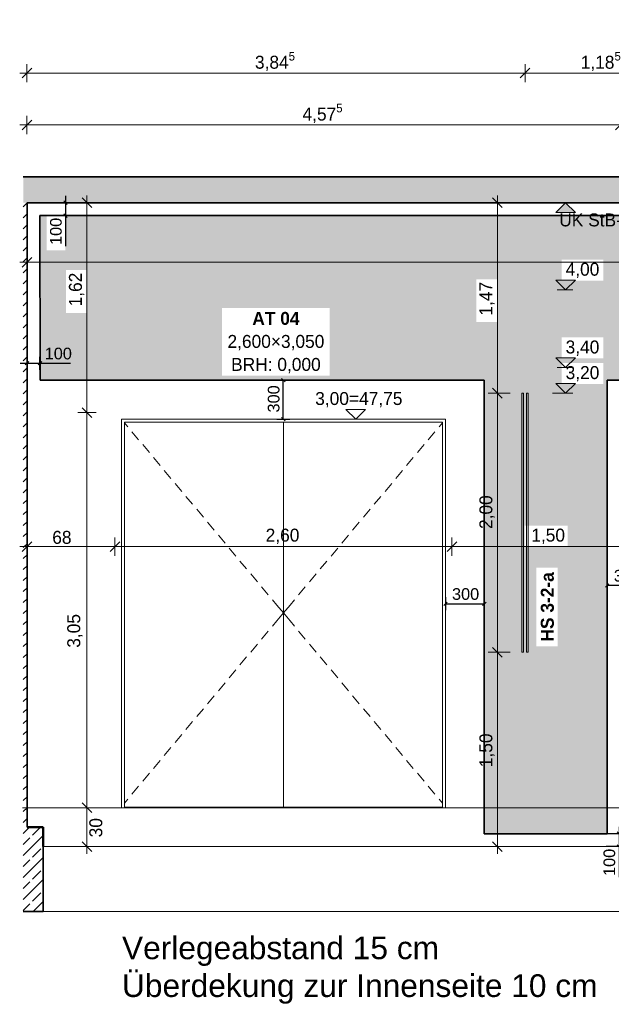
# Model space of a CAD drawing. Extents: x -22247 to 536407, y -187892 to 17509.
# Tile 48 of 75: x 370961 to 375525, y -186493 to -178894. Entities that reach past the tile are written whole.
import ezdxf
from ezdxf.lldxf.tags import DXFTag

# ---------------------------------------------------------------- set-up
doc = ezdxf.new("R2010")
doc.units = 0
doc.header["$LTSCALE"] = 50
doc.layers.get('0').update_dxf_attribs({"lineweight": 25})
for name, color, linetype, lineweight in [('01 Bemaßung einbauteile', 7, 'Continuous', 25), ('01AFU Allgemein Bemaßung', 7, 'Continuous', 25), ('20 Außenwände', 7, 'Continuous', 25), ('20 Bodenplatte', 7, 'Continuous', 25), ('20 Dach Stb-Decke', 7, 'Continuous', 25), ('20 Einbauteile - Halfenschienen', 7, 'Continuous', 25), ('20 Fenster Texte', 7, 'Continuous', 25), ('20 Fundament', 7, 'Continuous', 25), ('20 Innenwände', 7, 'Continuous', 25), ('H_Mass', 7, 'Continuous', 25), ('H_Text', 7, 'Continuous', 25), ('X_Mass', 7, 'Continuous', 25)]:
    doc.layers.add(name, color=color, linetype=linetype, lineweight=lineweight)
doc.layers.add('H_Fläschenheizung', color=7, linetype='Continuous', lineweight=35, true_color=0xff9393)
doc.styles.add('ERSTELLTER_STIL_2', font='GOTHIC.TTF')
doc.styles.add('ERSTELLTER_STIL_3', font='txt')
doc.styles.get("Standard").update_dxf_attribs({"font": 'txt.shx'})
tags = doc.linetypes.add('Untersicht', pattern=[0.4, 0.3, -0.1]).pattern_tags.tags
tags[6:7] = [DXFTag(74, 4), DXFTag(75, 0), DXFTag(340, '0'), DXFTag(46, 1.0), DXFTag(50, 0.0), DXFTag(44, 0.0), DXFTag(45, 0.0)]
tags[4:5] = [DXFTag(74, 4), DXFTag(75, 0), DXFTag(340, '0'), DXFTag(46, 1.0), DXFTag(50, 0.0), DXFTag(44, 0.0), DXFTag(45, 0.0)]
pattern_1 = [(45, (360664.79, -184975.84), (-84.8528, 84.8528), []), (45, (360622.37, -184933.41), (-84.8528, 84.8528), [90, -30])]

# ---------------------------------------------------------------- blocks, each defined once
blk = doc.blocks.new('Schraffur_A07DT84LVH', base_point=(371117.6, -185175.8))
at = {"ltscale": 0.35}
for points in [[(384835, -180405.8), (371168.5, -180409.2), (371117.6, -180405.8)], [(371117.6, -180405.8), (371168.5, -180409.2), (371117.6, -181675.8)], [(371168.5, -180409.2), (371168.5, -180673), (371117.6, -181675.8)], [(384835, -180405.8), (371312.5, -180409.2), (371168.5, -180409.2)], [(384835, -180405.8), (383523.5, -180409.2), (371312.5, -180409.2)], [(371312.5, -180673), (371312.5, -180409.2), (379938.5, -180453.6)], [(371312.5, -180409.2), (379938.5, -180453.6), (383523.5, -180409.2)], [(379938.5, -180453.6), (371317, -180826.1), (371312.5, -180673)], [(371477, -180826.1), (379938.5, -180453.6), (371317, -180826.1)], [(377365.5, -180603.3), (371477, -180826.1), (379938.5, -180453.6)], [(375142.8, -180744.5), (377365.5, -180603.3), (371477, -180826.1)], [(375464.8, -180744.5), (375142.8, -180744.5), (377365.5, -180603.3)], [(375464.8, -180906.5), (375464.8, -180744.5), (377365.5, -180603.3)], [(375464.8, -180906.5), (377365.5, -180603.3), (376121.2, -181060.6)], [(371168.5, -180673), (371117.6, -181675.8), (371317, -181156.1)], [(371312.5, -180673), (371317, -181156.1), (371168.5, -180673)], [(371317, -180826.1), (371312.5, -180673), (371317, -181156.1)], [(371477, -181156.1), (372522.7, -181117.9), (375142.8, -180744.5)], [(371477, -180826.1), (375142.8, -180744.5), (371477, -181156.1)], [(372522.7, -181117.9), (375142.8, -180744.5), (373352.8, -181117.9)], [(375142.8, -180744.5), (373352.8, -181117.9), (374483.6, -180897.6)], [(374643.6, -180897.6), (374483.6, -180897.6), (375142.8, -180744.5)], [(374643.6, -181227.5), (374858.1, -182797.7), (375142.8, -180744.5)], [(374643.6, -180897.6), (375142.8, -180744.5), (374643.6, -181227.5)], [(374858.1, -182797.7), (375142.8, -180744.5), (375142.8, -181542.4)], [(375142.8, -180744.5), (375142.8, -181542.4), (375142.8, -181506.5)], [(375142.8, -181506.5), (375142.8, -180744.5), (375142.8, -180906.5)], [(373352.8, -181117.9), (374483.6, -180897.6), (373352.8, -181641.2)], [(374483.6, -180897.6), (373352.8, -181641.2), (374483.6, -181227.5)], [(375464.8, -180906.5), (375463.6, -181344.5), (375142.8, -181344.5)], [(375464.8, -180906.5), (375142.8, -181344.5), (375142.8, -180906.5)], [(375142.8, -181506.5), (375142.8, -180906.5), (375142.8, -181344.5)], [(375464.8, -180906.5), (375494, -185175.8), (375463.6, -181506.5)], [(375464.8, -180906.5), (375463.6, -181506.5), (375463.6, -181344.5)], [(375464.8, -180906.5), (376121.2, -181060.6), (375494, -181675.8)], [(375464.8, -180906.5), (375494, -181675.8), (375494, -185175.8)], [(376121.2, -181224.8), (375494, -181675.8), (376121.2, -181060.6)], [(371117.6, -181675.8), (371317, -181156.1), (372522.7, -181641.2)], [(371317, -181156.1), (372522.7, -181641.2), (371477, -181156.1)], [(372522.7, -181641.2), (371477, -181156.1), (372522.7, -181117.9)], [(373352.8, -181641.2), (374483.6, -181227.5), (374545.6, -181675.8)], [(374483.6, -181227.5), (374545.6, -181675.8), (374643.6, -181227.5)], [(374545.6, -181675.8), (374643.6, -181227.5), (374545.6, -185175.8)], [(374643.6, -181227.5), (374545.6, -185175.8), (374946.5, -183729.1)], [(374946.5, -183729.1), (374858.1, -182957.7), (374643.6, -181227.5)], [(374858.1, -182957.7), (374643.6, -181227.5), (374858.1, -182797.7)], [(376121.2, -181224.8), (379594, -181675.8), (375494, -181675.8)], [(375142.8, -181704.2), (374858.1, -182797.7), (375142.8, -181542.4)], [(375142.8, -181542.4), (375142.8, -181506.5), (375463.6, -181542.4)], [(375142.8, -181506.5), (375463.6, -181542.4), (375463.6, -181506.5)], [(375463.6, -181542.4), (375463.6, -181506.5), (375463.6, -181704.2)], [(375463.6, -181506.5), (375463.6, -181704.2), (375494, -185175.8)], [(374545.6, -181675.8), (371117.6, -181675.8), (372522.7, -181641.2)], [(374545.6, -181675.8), (372522.7, -181641.2), (373352.8, -181641.2)], [(375188.1, -182797.7), (374858.1, -182797.7), (375142.8, -181704.2)], [(375188.1, -182797.7), (375142.8, -181704.2), (375463.6, -181704.2)], [(375463.6, -181704.2), (375494, -185175.8), (375188.1, -182957.7)], [(375188.1, -182797.7), (375463.6, -181704.2), (375188.1, -182957.7)], [(374946.5, -183121.7), (374946.5, -183729.1), (374858.1, -182957.7)], [(374946.5, -183121.7), (374858.1, -182957.7), (375188.1, -182957.7)], [(374946.5, -183121.7), (375188.1, -182957.7), (375110.7, -183121.7)], [(375494, -185175.8), (375188.1, -182957.7), (375110.7, -183729.1)], [(375188.1, -182957.7), (375110.7, -183729.1), (375110.7, -183121.7)], [(374545.6, -185175.8), (374946.5, -183729.1), (375494, -185175.8)], [(374946.5, -183729.1), (375494, -185175.8), (375110.7, -183729.1)]]:
    blk.add_solid(points, dxfattribs=at)
blk = doc.blocks.new('-D185')
at = {"layer": '01AFU Allgemein Bemaßung', "color": 7, "linetype": 'Continuous', "lineweight": 13, "ltscale": 0.00028561}
for p, q in [((371.4795, -184.9758), (371.4795, -181.9258)), ((371.442, -184.9383), (371.517, -185.0133)), ((371.5498, -184.9758), (371.4092, -184.9758)), ((371.4795, -185.2758), (371.4795, -184.9758)), ((371.442, -185.2383), (371.517, -185.3133)), ((371.5498, -185.2758), (371.4092, -185.2758)), ((371.4795, -185.3321), (371.4795, -185.2758))]:
    blk.add_line(p, q, dxfattribs=at)
at = {"layer": '01AFU Allgemein Bemaßung', "color": 7, "lineweight": 13, "ltscale": 0.00028561, "insert": (371.5995, -185.2041), "char_height": 0.1, "attachment_point": 7, "rotation": 90, "style": 'ERSTELLTER_STIL_2'}
blk.add_mtext('\\A1;{\\pql;\\fCentury Gothic|b0|i0|c0|p0;\\W1.000000;30}', dxfattribs=at)
blk = doc.blocks.new('-D186')
at = {"layer": '01AFU Allgemein Bemaßung', "color": 7, "linetype": 'Continuous', "lineweight": 13, "ltscale": 0.00028561}
for p, q in [((371.442, -181.8883), (371.517, -181.9633)), ((371.4795, -184.9758), (371.4795, -181.9258)), ((371.442, -184.9383), (371.517, -185.0133))]:
    blk.add_line(p, q, dxfattribs=at)
at = {"layer": '01AFU Allgemein Bemaßung', "color": 7, "lineweight": 13, "ltscale": 0.00028561, "insert": (371.4465, -183.7408), "char_height": 0.1, "attachment_point": 7, "rotation": 90, "style": 'ERSTELLTER_STIL_2'}
blk.add_mtext('\\A1;{\\pql;\\fCentury Gothic|b0|i0|c0|p0;\\W1.000000;3,05}', dxfattribs=at)
blk = doc.blocks.new('-D187')
at = {"layer": '01AFU Allgemein Bemaßung', "color": 7, "linetype": 'Continuous', "lineweight": 13, "ltscale": 0.00028561}
for p, q in [((371.4795, -180.3058), (371.4795, -180.2496)), ((371.5498, -180.3058), (371.4092, -180.3058)), ((371.517, -180.3433), (371.442, -180.2683)), ((371.4795, -181.9258), (371.4795, -180.3058)), ((371.442, -181.8883), (371.517, -181.9633)), ((371.5498, -181.9258), (371.4092, -181.9258)), ((371.4795, -184.9758), (371.4795, -181.9258))]:
    blk.add_line(p, q, dxfattribs=at)
at = {"layer": '01AFU Allgemein Bemaßung', "color": 7, "lineweight": 13, "ltscale": 0.00028561, "insert": (371.4595, -181.1063), "char_height": 0.1, "attachment_point": 7, "rotation": 90, "style": 'ERSTELLTER_STIL_2'}
blk.add_mtext('\\A1;{\\pql;\\fCentury Gothic|b0|i0|c0|p0;\\W1.000000;1,62}', dxfattribs=at)
blk = doc.blocks.new('-D188')
at = {"layer": '01AFU Allgemein Bemaßung', "color": 7, "linetype": 'Continuous', "lineweight": 13, "ltscale": 0.00028561}
for p, q in [((371.0176, -183.0305), (371.0176, -182.8899)), ((371.6956, -183.0305), (371.6956, -182.8899)), ((370.9614, -182.9602), (371.0176, -182.9602)), ((371.0551, -182.9227), (370.9801, -182.9977)), ((371.0176, -182.9602), (371.6956, -182.9602)), ((371.7331, -182.9227), (371.6581, -182.9977))]:
    blk.add_line(p, q, dxfattribs=at)
at = {"layer": '01AFU Allgemein Bemaßung', "color": 7, "lineweight": 13, "ltscale": 0.00028561, "insert": (371.2122, -182.9402), "char_height": 0.1, "attachment_point": 7, "style": 'ERSTELLTER_STIL_2'}
blk.add_mtext('\\A1;{\\pql;\\fCentury Gothic|b0|i0|c0|p0;\\W1.000000;68}', dxfattribs=at)
blk = doc.blocks.new('-D189')
at = {"layer": '01AFU Allgemein Bemaßung', "color": 7, "linetype": 'Continuous', "lineweight": 13, "ltscale": 0.00028561}
for p, q in [((371.6956, -183.0305), (371.6956, -182.8899)), ((374.2956, -183.0305), (374.2956, -182.8899)), ((371.7331, -182.9227), (371.6581, -182.9977)), ((371.6956, -182.9602), (374.2956, -182.9602)), ((374.3331, -182.9227), (374.2581, -182.9977))]:
    blk.add_line(p, q, dxfattribs=at)
at = {"layer": '01AFU Allgemein Bemaßung', "color": 7, "lineweight": 13, "ltscale": 0.00028561, "insert": (372.8587, -182.9402), "char_height": 0.1, "attachment_point": 7, "style": 'ERSTELLTER_STIL_2'}
blk.add_mtext('\\A1;{\\pql;\\fCentury Gothic|b0|i0|c0|p0;\\W1.000000;2,60}', dxfattribs=at)
blk = doc.blocks.new('-D190')
at = {"layer": '01AFU Allgemein Bemaßung', "color": 7, "linetype": 'Continuous', "lineweight": 13, "ltscale": 0.00028561}
for p, q in [((374.2956, -183.0305), (374.2956, -182.8899)), ((375.794, -183.0305), (375.794, -182.8899)), ((374.3331, -182.9227), (374.2581, -182.9977)), ((374.2956, -182.9602), (375.794, -182.9602)), ((375.8315, -182.9227), (375.7565, -182.9977))]:
    blk.add_line(p, q, dxfattribs=at)
at = {"layer": '01AFU Allgemein Bemaßung', "color": 7, "lineweight": 13, "ltscale": 0.00028561, "insert": (374.9079, -182.9402), "char_height": 0.1, "attachment_point": 7, "style": 'ERSTELLTER_STIL_2'}
blk.add_mtext('\\A1;{\\pql;\\fCentury Gothic|b0|i0|c0|p0;\\W1.000000;1,50}', dxfattribs=at)
blk = doc.blocks.new('-D192')
at = {"layer": '01 Bemaßung einbauteile', "color": 200, "linetype": 'Continuous', "lineweight": 18, "ltscale": 0.00105, "true_color": 0xd600ff}
for p, q in [((371.0173, -179.7762), (371.0173, -179.6355)), ((375.594, -179.7762), (375.594, -179.6355)), ((370.9611, -179.7058), (371.0173, -179.7058)), ((371.0548, -179.6683), (370.9798, -179.7433)), ((371.0173, -179.7058), (375.594, -179.7058)), ((375.6315, -179.6683), (375.5565, -179.7433))]:
    blk.add_line(p, q, dxfattribs=at)
at = {"layer": '01 Bemaßung einbauteile', "color": 200, "lineweight": 18, "ltscale": 0.00105, "true_color": 0xd600ff, "insert": (373.1429, -179.701), "char_height": 0.1, "attachment_point": 7, "style": 'ERSTELLTER_STIL_2'}
blk.add_mtext('\\A1;{\\pql;\\fCentury Gothic|b0|i0|c0|p0;\\W1.000000;4,57\\fCentury Gothic|b0|i0|c0|p0;\\W1.000000;\\A1{\\H.66x;\\S5^  ;}}', dxfattribs=at)
blk = doc.blocks.new('-D204')
at = {"layer": '01AFU Allgemein Bemaßung', "color": 7, "linetype": 'Continuous', "lineweight": 13, "ltscale": 0.00028561}
for p, q in [((371.0176, -180.8362), (371.0176, -180.6955)), ((370.9614, -180.7658), (371.0176, -180.7658)), ((371.0551, -180.7283), (370.9801, -180.8033)), ((371.0176, -180.7658), (384.7956, -180.7658))]:
    blk.add_line(p, q, dxfattribs=at)
blk = doc.blocks.new('-D205')
at = {"layer": '01 Bemaßung einbauteile', "color": 200, "linetype": 'Continuous', "lineweight": 18, "ltscale": 0.00105, "true_color": 0xd600ff}
for p, q in [((371.0173, -179.3762), (371.0173, -179.2355)), ((374.8601, -179.3762), (374.8601, -179.2355)), ((370.9611, -179.3058), (371.0173, -179.3058)), ((371.0548, -179.2683), (370.9798, -179.3433)), ((371.0173, -179.3058), (374.8601, -179.3058)), ((374.8976, -179.2683), (374.8226, -179.3433))]:
    blk.add_line(p, q, dxfattribs=at)
at = {"layer": '01 Bemaßung einbauteile', "color": 200, "lineweight": 18, "ltscale": 0.00105, "true_color": 0xd600ff, "insert": (372.776, -179.301), "char_height": 0.1, "attachment_point": 7, "style": 'ERSTELLTER_STIL_2'}
blk.add_mtext('\\A1;{\\pql;\\fCentury Gothic|b0|i0|c0|p0;\\W1.000000;3,84\\fCentury Gothic|b0|i0|c0|p0;\\W1.000000;\\A1{\\H.66x;\\S5^  ;}}', dxfattribs=at)
blk = doc.blocks.new('-D206')
at = {"layer": '01 Bemaßung einbauteile', "color": 200, "linetype": 'Continuous', "lineweight": 18, "ltscale": 0.00105, "true_color": 0xd600ff}
for p, q in [((374.8601, -179.3762), (374.8601, -179.2355)), ((376.044, -179.3762), (376.044, -179.2355)), ((374.8976, -179.2683), (374.8226, -179.3433)), ((374.8601, -179.3058), (376.044, -179.3058)), ((376.0815, -179.2683), (376.0065, -179.3433))]:
    blk.add_line(p, q, dxfattribs=at)
at = {"layer": '01 Bemaßung einbauteile', "color": 200, "lineweight": 18, "ltscale": 0.00105, "true_color": 0xd600ff, "insert": (375.2893, -179.301), "char_height": 0.1, "attachment_point": 7, "style": 'ERSTELLTER_STIL_2'}
blk.add_mtext('\\A1;{\\pql;\\fCentury Gothic|b0|i0|c0|p0;\\W1.000000;1,18\\fCentury Gothic|b0|i0|c0|p0;\\W1.000000;\\A1{\\H.66x;\\S5^  ;}}', dxfattribs=at)
blk = doc.blocks.new('-D217')
at = {"layer": '01 Bemaßung einbauteile', "color": 200, "linetype": 'Continuous', "lineweight": 18, "ltscale": 0.00105, "true_color": 0xd600ff}
for p, q in [((374.6087, -183.7383), (374.6837, -183.8133)), ((374.7462, -183.7758), (374.5759, -183.7758)), ((374.6462, -185.2758), (374.6462, -183.7758)), ((374.6087, -185.2383), (374.6837, -185.3133)), ((374.7462, -185.2758), (374.5759, -185.2758)), ((374.6462, -185.3321), (374.6462, -185.2758))]:
    blk.add_line(p, q, dxfattribs=at)
at = {"layer": '01 Bemaßung einbauteile', "color": 200, "lineweight": 18, "ltscale": 0.00105, "true_color": 0xd600ff, "insert": (374.6262, -184.6627), "char_height": 0.1, "attachment_point": 7, "rotation": 90, "style": 'ERSTELLTER_STIL_2'}
blk.add_mtext('\\A1;{\\pql;\\fCentury Gothic|b0|i0|c0|p0;\\W1.000000;1,50}', dxfattribs=at)
blk = doc.blocks.new('-D218')
at = {"layer": '01 Bemaßung einbauteile', "color": 200, "linetype": 'Continuous', "lineweight": 18, "ltscale": 0.00105, "true_color": 0xd600ff}
for p, q in [((374.6087, -181.7383), (374.6837, -181.8133)), ((374.7462, -181.7758), (374.5759, -181.7758)), ((374.6462, -183.7758), (374.6462, -181.7758)), ((374.6087, -183.7383), (374.6837, -183.8133)), ((374.7462, -183.7758), (374.5759, -183.7758))]:
    blk.add_line(p, q, dxfattribs=at)
at = {"layer": '01 Bemaßung einbauteile', "color": 200, "lineweight": 18, "ltscale": 0.00105, "true_color": 0xd600ff, "insert": (374.6262, -182.8243), "char_height": 0.1, "attachment_point": 7, "rotation": 90, "style": 'ERSTELLTER_STIL_2'}
blk.add_mtext('\\A1;{\\pql;\\fCentury Gothic|b0|i0|c0|p0;\\W1.000000;2,00}', dxfattribs=at)
blk = doc.blocks.new('-D219')
at = {"layer": '01 Bemaßung einbauteile', "color": 200, "linetype": 'Continuous', "lineweight": 18, "ltscale": 0.00105, "true_color": 0xd600ff}
for p, q in [((374.6462, -180.3058), (374.6462, -180.2496)), ((374.7166, -180.3058), (374.5462, -180.3058)), ((374.6837, -180.3433), (374.6087, -180.2683)), ((374.6462, -181.7758), (374.6462, -180.3058)), ((374.6087, -181.7383), (374.6837, -181.8133)), ((374.7462, -181.7758), (374.5759, -181.7758))]:
    blk.add_line(p, q, dxfattribs=at)
at = {"layer": '01 Bemaßung einbauteile', "color": 200, "lineweight": 18, "ltscale": 0.00105, "true_color": 0xd600ff, "insert": (374.6262, -181.1777), "char_height": 0.1, "attachment_point": 7, "rotation": 90, "style": 'ERSTELLTER_STIL_2'}
blk.add_mtext('\\A1;{\\pql;\\fCentury Gothic|b0|i0|c0|p0;\\W1.000000;1,47}', dxfattribs=at)
blk = doc.blocks.new('Maß_A06WTXFS1A', base_point=(371195, -180642.1))
at = {"ltscale": 0.003906}
for p, q in [((371365, -180305.8), (371265, -180305.8)), ((371301.7, -180292.6), (371328.3, -180319.1)), ((371315, -180252.8), (371315, -180642.1)), ((371301.7, -180392.6), (371328.3, -180419.1)), ((371365, -180405.8), (371265, -180405.8))]:
    blk.add_line(p, q, dxfattribs=at)
at = {"ltscale": 0.003906, "insert": (371195, -180632.3), "char_height": 90, "attachment_point": 1, "rotation": 90}
blk.add_mtext('{\\fArial;100}', dxfattribs=at)
blk = doc.blocks.new('Maß_A06WTXFT1A', base_point=(370964.6, -181595))
at = {"ltscale": 0.003906}
for p, q in [((371004.3, -181558.3), (371030.9, -181531.7)), ((371017.6, -181595), (371017.6, -181495)), ((371104.3, -181558.3), (371130.9, -181531.7)), ((371117.6, -181595), (371117.6, -181495)), ((370964.6, -181545), (371353.9, -181545))]:
    blk.add_line(p, q, dxfattribs=at)
at = {"ltscale": 0.003906, "insert": (371153.9, -181425), "char_height": 90, "attachment_point": 1}
blk.add_mtext('{\\fArial;100}', dxfattribs=at)
blk = doc.blocks.new('Maß_A06WTXFW1A', base_point=(372875, -181989.1))
at = {"ltscale": 0.003906}
for p, q in [((372945, -181675.8), (373045, -181675.8)), ((372981.7, -181662.6), (373008.3, -181689.1)), ((372995, -181975.8), (372995, -181675.8)), ((372945, -181975.8), (373045, -181975.8)), ((372981.7, -181962.6), (373008.3, -181989.1))]:
    blk.add_line(p, q, dxfattribs=at)
at = {"ltscale": 0.003906, "insert": (372875, -181925.1), "char_height": 90, "attachment_point": 1, "rotation": 90}
blk.add_mtext('{\\fArial;300}', dxfattribs=at)
blk = doc.blocks.new('Maß_A06WTXFY1A', base_point=(374232.3, -183451.1))
at = {"ltscale": 0.003906}
for p, q in [((374245.6, -183351.1), (374245.6, -183451.1)), ((374545.6, -183351.1), (374545.6, -183451.1)), ((374258.8, -183387.9), (374232.3, -183414.4)), ((374245.6, -183401.1), (374545.6, -183401.1)), ((374558.8, -183387.9), (374532.3, -183414.4))]:
    blk.add_line(p, q, dxfattribs=at)
at = {"ltscale": 0.003906, "insert": (374296.3, -183281.1), "char_height": 90, "attachment_point": 1}
blk.add_mtext('{\\fArial;300}', dxfattribs=at)
blk = doc.blocks.new('Maß_A06WTXG51A', base_point=(375480.8, -183310))
at = {"ltscale": 0.003906}
for p, q in [((375494, -183310), (375494, -183210)), ((375794, -183310), (375794, -183210)), ((375480.8, -183273.3), (375507.3, -183246.7)), ((375794, -183260), (375494, -183260)), ((375780.8, -183273.3), (375807.3, -183246.7))]:
    blk.add_line(p, q, dxfattribs=at)
at = {"ltscale": 0.003906, "insert": (375544.7, -183140), "char_height": 90, "attachment_point": 1}
blk.add_mtext('{\\fArial;300}', dxfattribs=at)
blk = doc.blocks.new('Maß_A07DT84RVH', base_point=(375465, -185512.1))
at = {"ltscale": 0.25}
for p, q in [((375635, -185175.8), (375485, -185175.8)), ((375571.7, -185162.6), (375598.3, -185189.1)), ((375585, -185122.8), (375585, -185512.1)), ((375571.7, -185262.6), (375598.3, -185289.1)), ((375635, -185275.8), (375485, -185275.8))]:
    blk.add_line(p, q, dxfattribs=at)
at = {"ltscale": 0.25, "insert": (375465, -185502.3), "char_height": 90, "attachment_point": 1, "rotation": 90}
blk.add_mtext('{\\fArial;100}', dxfattribs=at)

msp = doc.modelspace()

# ---------------------------------------------------------------- hatches: boundary and pattern name
at = {"layer": '01AFU Allgemein Bemaßung', "linetype": 'Continuous', "lineweight": 13, "ltscale": 0.00028561}
msp.add_hatch(color=7, dxfattribs=at).paths.add_polyline_path([(375172.8, -180305.8), (375097.8, -180380.8), (375247.8, -180380.8)])
at = {"layer": '20 Bodenplatte', "linetype": 'Continuous', "lineweight": 13, "ltscale": 0.00028561, "true_color": 0x000100}
h = msp.add_hatch(dxfattribs=at)
h.set_pattern_fill('Beton_Stahlbeton_0003', color=98, scale=1000, style=0, pattern_type=2)
h.set_pattern_definition(pattern_1)
h.paths.add_polyline_path([(371142.6, -185125.8), (370988, -185125.8), (370988, -185275.8), (371142.6, -185275.8)])
at = {"layer": '20 Dach Stb-Decke', "linetype": 'Continuous', "lineweight": 13, "ltscale": 0.00028561, "true_color": 0x000100}
h = msp.add_hatch(dxfattribs=at)
h.set_pattern_fill('Beton_Stahlbeton_0003', color=98, scale=1000, style=0, pattern_type=2)
h.set_pattern_definition(pattern_1)
h.paths.add_polyline_path([(370988, -180305.8), (384835, -180305.8), (384835, -180105.8), (370988, -180105.8)])
at = {"layer": '20 Fundament', "linetype": 'Continuous', "lineweight": 13, "ltscale": 0.00028561, "true_color": 0x000100}
h = msp.add_hatch(dxfattribs=at)
h.set_pattern_fill('Beton_Stahlbeton_0003', color=98, scale=1000, style=0, pattern_type=2)
h.set_pattern_definition(pattern_1)
h.paths.add_polyline_path([(370988, -185775.8), (371142.6, -185775.8), (371142.6, -185275.8), (370988, -185275.8)])
at = {"layer": '20 Innenwände', "linetype": 'Continuous', "lineweight": 13, "ltscale": 0.00028561, "true_color": 0x000100}
h = msp.add_hatch(dxfattribs=at)
h.set_pattern_fill('Beton_Stahlbeton_0003', color=98, scale=1000, style=0, pattern_type=2)
h.set_pattern_definition(pattern_1)
h.paths.add_polyline_path([(370988, -185125.8), (371017.6, -185125.8), (371017.6, -180305.8), (370988, -180305.8)])

# ---------------------------------------------------------------- linework, layer by layer
at = {"layer": '01 Bemaßung einbauteile', "color": 200, "linetype": 'Continuous', "lineweight": 18, "ltscale": 0.00105, "true_color": 0xd600ff}
for p, q in [((375172.8, -180978.1), (375097.8, -180903.1)), ((375097.8, -180903.1), (375247.8, -180903.1)), ((375247.8, -180903.1), (375172.8, -180978.1)), ((375172.8, -180978.1), (375106.7, -180978.1)), ((375172.8, -180978.1), (375229.1, -180978.1)), ((375172.8, -181578.1), (375097.8, -181503.1)), ((375097.8, -181503.1), (375247.8, -181503.1)), ((375247.8, -181503.1), (375172.8, -181578.1)), ((375172.8, -181578.1), (375106.7, -181578.1)), ((375172.8, -181578.1), (375229.1, -181578.1)), ((375172.8, -181775.8), (375097.8, -181700.8)), ((375097.8, -181700.8), (375247.8, -181700.8)), ((375247.8, -181700.8), (375172.8, -181775.8)), ((375172.8, -181775.8), (375072.8, -181775.8)), ((375172.8, -181775.8), (375229.1, -181775.8))]:
    msp.add_line(p, q, dxfattribs=at)
at = {"layer": '01AFU Allgemein Bemaßung', "color": 7, "linetype": 'Continuous', "lineweight": 13, "ltscale": 0.00028561}
for p, q in [((375172.8, -180305.8), (375097.8, -180380.8)), ((375172.8, -180305.8), (375116.6, -180305.8)), ((375172.8, -180305.8), (375247.3, -180305.8)), ((375247.8, -180380.8), (375172.8, -180305.8)), ((375097.8, -180380.8), (375247.8, -180380.8)), ((373553.4, -181975.8), (373478.4, -181900.8)), ((373478.4, -181900.8), (373628.4, -181900.8)), ((373628.4, -181900.8), (373553.4, -181975.8)), ((373553.4, -181975.8), (373497.1, -181975.8)), ((373553.4, -181975.8), (373619.5, -181975.8))]:
    msp.add_line(p, q, dxfattribs=at)
at = {"layer": '20 Außenwände', "color": 7, "linetype": 'Continuous', "lineweight": 18, "ltscale": 0.00105}
for p, q in [((371745.6, -184975.8), (371745.6, -181975.8)), ((371745.6, -181975.8), (374245.6, -181975.8)), ((372870.5, -181998.8), (371768.6, -181998.8)), ((371768.6, -181998.8), (371768.6, -184975.8)), ((372995.5, -181998.8), (372870.5, -181998.8)), ((372995.4, -181998.8), (372995.4, -184970.8)), ((374222.6, -181998.8), (372995.5, -181998.8)), ((372995.7, -181998.8), (372995.7, -184970.8)), ((374222.6, -184975.8), (374222.6, -181998.8)), ((374245.6, -181975.8), (374245.6, -184975.8)), ((374245.6, -184975.8), (371745.6, -184975.8)), ((372995.4, -184970.8), (371768.6, -184970.8)), ((372995.7, -184970.8), (374222.6, -184970.8))]:
    msp.add_line(p, q, dxfattribs=at)
at = {"layer": '20 Außenwände', "color": 7, "linetype": 'Continuous', "lineweight": 13, "ltscale": 0.00028561}
for p, q in [((371768.6, -182003.8), (371794.8, -182035.2)), ((371826.9, -182073.6), (371878.2, -182135)), ((374164.3, -182073.6), (374113, -182135)), ((374222.6, -182003.8), (374196.3, -182035.2)), ((371910.2, -182173.4), (371961.5, -182234.8)), ((374080.9, -182173.4), (374029.6, -182234.8)), ((371993.6, -182273.1), (372044.9, -182334.5)), ((373997.6, -182273.1), (373946.3, -182334.5)), ((372076.9, -182372.9), (372128.2, -182434.3)), ((373914.2, -182372.9), (373863, -182434.3)), ((372160.3, -182472.7), (372211.6, -182534.1)), ((373830.9, -182472.7), (373779.6, -182534.1)), ((372243.6, -182572.4), (372294.9, -182633.8)), ((373747.5, -182572.4), (373696.3, -182633.8)), ((372327, -182672.2), (372378.3, -182733.6)), ((373664.2, -182672.2), (373612.9, -182733.6)), ((372410.3, -182772), (372461.6, -182833.4)), ((373580.9, -182772), (373529.6, -182833.4)), ((372493.7, -182871.7), (372545, -182933.1)), ((373497.5, -182871.7), (373446.2, -182933.1)), ((372577, -182971.5), (372628.3, -183032.9)), ((373414.2, -182971.5), (373362.9, -183032.9)), ((372660.4, -183071.3), (372711.6, -183132.7)), ((373330.8, -183071.3), (373279.5, -183132.7)), ((372743.7, -183171), (372795, -183232.4)), ((373247.5, -183171), (373196.2, -183232.4)), ((372827.1, -183270.8), (372878.3, -183332.2)), ((373164.1, -183270.8), (373112.8, -183332.2)), ((372910.4, -183370.6), (372944.1, -183410.9)), ((372944.1, -183410.9), (372995.4, -183472.3)), ((373047, -183410.9), (372995.7, -183472.3)), ((373080.8, -183370.6), (373047, -183410.9)), ((372944.1, -183533.7), (372995.4, -183472.3)), ((373047, -183533.7), (372995.7, -183472.3)), ((372910.4, -183574.1), (372944.1, -183533.7)), ((373080.8, -183574.1), (373047, -183533.7)), ((372827.1, -183673.9), (372878.3, -183612.5)), ((373164.1, -183673.9), (373112.8, -183612.5)), ((372743.7, -183773.7), (372795, -183712.3)), ((373247.5, -183773.7), (373196.2, -183712.3)), ((372660.4, -183873.4), (372711.6, -183812)), ((373330.8, -183873.4), (373279.5, -183812)), ((372577, -183973.2), (372628.3, -183911.8)), ((373414.2, -183973.2), (373362.9, -183911.8)), ((372493.7, -184073), (372545, -184011.6)), ((373497.5, -184073), (373446.2, -184011.6)), ((372410.3, -184172.7), (372461.6, -184111.3)), ((373580.9, -184172.7), (373529.6, -184111.3)), ((372327, -184272.5), (372378.3, -184211.1)), ((373664.2, -184272.5), (373612.9, -184211.1)), ((372243.6, -184372.2), (372294.9, -184310.9)), ((373747.5, -184372.2), (373696.3, -184310.9)), ((372160.3, -184472), (372211.6, -184410.6)), ((373830.9, -184472), (373779.6, -184410.6)), ((372076.9, -184571.8), (372128.2, -184510.4)), ((373914.2, -184571.8), (373863, -184510.4)), ((371993.6, -184671.5), (372044.9, -184610.1)), ((373997.6, -184671.5), (373946.3, -184610.1)), ((371910.2, -184771.3), (371961.5, -184709.9)), ((374080.9, -184771.3), (374029.6, -184709.9)), ((371826.9, -184871.1), (371878.2, -184809.7)), ((374164.3, -184871.1), (374113, -184809.7)), ((371768.6, -184940.9), (371794.8, -184909.4)), ((374222.6, -184940.9), (374196.3, -184909.4))]:
    msp.add_line(p, q, dxfattribs=at)
at = {"layer": '20 Bodenplatte', "color": 7, "linetype": 'Continuous', "lineweight": 50, "ltscale": 0.0625}
for p, q in [((371142.6, -185125.8), (371017.6, -185125.8)), ((371142.6, -185125.8), (371142.6, -185275.8)), ((371142.6, -185275.8), (371142.6, -185275.8))]:
    msp.add_line(p, q, dxfattribs=at)
at = {"layer": '20 Dach Stb-Decke', "color": 7, "linetype": 'Continuous', "lineweight": 35, "ltscale": 0.015006}
for p, q in [((384835, -180105.8), (370988, -180105.8)), ((384835, -180305.8), (371017.6, -180305.8))]:
    msp.add_line(p, q, dxfattribs=at)
at = {"layer": '20 Dach Stb-Decke', "color": 30, "linetype": 'Untersicht', "lineweight": 18, "ltscale": 0.00026244, "true_color": 0xff7300}
msp.add_line((370982, -184975.8), (384799.4, -184975.8), dxfattribs=at)
at = {"layer": '20 Einbauteile - Halfenschienen', "color": 200, "linetype": 'Continuous', "lineweight": 18, "ltscale": 0.00105, "true_color": 0xd600ff}
for p, q in [((374835.6, -181775.8), (374848.8, -181775.8)), ((374835.6, -183775.8), (374835.6, -181775.8)), ((374848.8, -183775.8), (374848.8, -181775.8)), ((374871.3, -183775.8), (374871.3, -181775.8)), ((374871.3, -181775.8), (374884.6, -181775.8)), ((374884.6, -183775.8), (374884.6, -181775.8)), ((374835.6, -183775.8), (374848.8, -183775.8)), ((374871.3, -183775.8), (374884.6, -183775.8))]:
    msp.add_line(p, q, dxfattribs=at)
at = {"layer": '20 Fundament', "color": 7, "linetype": 'Continuous', "lineweight": 18, "ltscale": 0.00105}
for p, q in [((384656.4, -185275.8), (371142.6, -185275.8)), ((384656.4, -185775.8), (371142.6, -185775.8))]:
    msp.add_line(p, q, dxfattribs=at)
at = {"layer": '20 Fundament', "color": 7, "linetype": 'Continuous', "lineweight": 35, "ltscale": 0.015006}
for p, q in [((371142.6, -185275.8), (371142.6, -185775.8)), ((371142.6, -185775.8), (370988, -185775.8))]:
    msp.add_line(p, q, dxfattribs=at)
at = {"layer": '20 Innenwände', "color": 7, "linetype": 'Continuous', "lineweight": 35, "ltscale": 0.015006}
msp.add_line((371017.6, -180305.8), (371017.6, -185125.8), dxfattribs=at)
at = {"layer": 'H_Fläschenheizung', "ltscale": 0.015006}
for p, q in [((384835, -180405.8), (371117.6, -180405.8)), ((371117.6, -180405.8), (371117.7, -181675.8)), ((371117.7, -181675.8), (374545.6, -181675.8)), ((374545.6, -181675.8), (374545.6, -185175.8)), ((375494, -181675.8), (379594, -181675.8)), ((375494, -185175.8), (375494, -181675.8))]:
    msp.add_line(p, q, dxfattribs=at)
at = {"layer": 'H_Fläschenheizung', "ltscale": 0.35}
msp.add_line((375494, -185175.8), (374545.6, -185175.8), dxfattribs=at)

# ---------------------------------------------------------------- block references
at = {"layer": '01 Bemaßung einbauteile', "color": 200, "linetype": 'Continuous', "lineweight": 18, "ltscale": 0.00105, "true_color": 0xd600ff, "xscale": 1000, "yscale": 1000, "zscale": 1000}
for name in ['-D205', '-D206', '-D192', '-D219', '-D218', '-D217']:
    msp.add_blockref(name, (0, 0), dxfattribs=at)
at = {"layer": '01AFU Allgemein Bemaßung', "color": 7, "linetype": 'Continuous', "lineweight": 13, "ltscale": 0.00028561, "xscale": 1000, "yscale": 1000, "zscale": 1000}
for name in ['-D187', '-D204', '-D186', '-D185', '-D188', '-D189', '-D190']:
    msp.add_blockref(name, (0, 0), dxfattribs=at)
at = {"layer": 'H_Fläschenheizung', "ltscale": 0.35}
msp.add_blockref('Schraffur_A07DT84LVH', (371117.6, -185175.8), dxfattribs=at)
at = {"layer": 'H_Mass', "ltscale": 0.003906}
for name, p in [('Maß_A06WTXFS1A', (371195, -180642.1)), ('Maß_A06WTXFT1A', (370964.6, -181595)), ('Maß_A06WTXFW1A', (372875, -181989.1)), ('Maß_A06WTXG51A', (375480.8, -183310)), ('Maß_A06WTXFY1A', (374232.3, -183451.1))]:
    msp.add_blockref(name, p, dxfattribs=at)
at = {"layer": 'X_Mass', "ltscale": 0.25}
msp.add_blockref('Maß_A07DT84RVH', (375465, -185512.1), dxfattribs=at)

# ---------------------------------------------------------------- texts
at = {"layer": '01 Bemaßung einbauteile', "color": 200, "lineweight": 18, "ltscale": 0.00105, "true_color": 0xd600ff, "char_height": 100, "attachment_point": 7, "style": 'ERSTELLTER_STIL_2'}
for s, insert in [('\\A1;{\\fCentury Gothic|b0|i0|c0|p0;\\W1;4,00}', (375172.8, -180888.1)), ('\\A1;{\\fCentury Gothic|b0|i0|c0|p0;\\W1;3,40}', (375172.8, -181488.1)), ('\\A1;{\\fCentury Gothic|b0|i0|c0|p0;\\W1;3,20}', (375172.8, -181685.8))]:
    msp.add_mtext(s, dxfattribs=dict(at, insert=insert))
at = {"layer": '01 Bemaßung einbauteile', "color": 7, "linetype": 'Continuous', "lineweight": 13, "ltscale": 0.00028561, "insert": (375083.3, -183425.4), "char_height": 100, "attachment_point": 8, "rotation": 90, "style": 'ERSTELLTER_STIL_3'}
msp.add_mtext('\\A1;{\\fCentury Gothic|b1|i0|c0|p0;\\W1;HS 3-2-a}', dxfattribs=at)
at = {"layer": '01AFU Allgemein Bemaßung', "color": 7, "lineweight": 13, "ltscale": 0.00028561, "char_height": 100, "attachment_point": 7, "style": 'ERSTELLTER_STIL_2'}
for s, insert in [('\\A1;{\\fCentury Gothic|b0|i0|c0|p0;\\W1; UK StB-Decke | Rohbau 4,67}', (375086.7, -180519.7)), ('\\A1;{\\fCentury Gothic|b0|i0|c0|p0;\\W1;3,00=47,75}', (373240.9, -181885.8))]:
    msp.add_mtext(s, dxfattribs=dict(at, insert=insert))
at = {"layer": '20 Fenster Texte', "color": 7, "linetype": 'Continuous', "lineweight": 13, "ltscale": 0.00028561, "insert": (372937.8, -181622.8), "char_height": 100, "attachment_point": 8, "line_spacing_factor": 1.065938, "style": 'ERSTELLTER_STIL_3'}
msp.add_mtext('\\A1;{\\fCentury Gothic|b1|i0|c0|p0;\\W1;AT 04\\P\\fCentury Gothic|b0|i0|c0|p0;\\W1;2,600×3,050\\P\\fCentury Gothic|b0|i0|c0|p0;\\W1;BRH: \\fCentury Gothic|b0|i0|c0|p0;\\W1;0,000}', dxfattribs=at)
at = {"layer": 'H_Text', "ltscale": 0.000976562, "insert": (371750.2, -185969.5), "char_height": 175, "width": 189000, "attachment_point": 1}
msp.add_mtext('\\fArial|b0|i0|c0|p34;Verlegeabstand 15 cm \\PÜberdekung zur Innenseite 10 cm ', dxfattribs=at)

doc.saveas('drawing.dxf')
